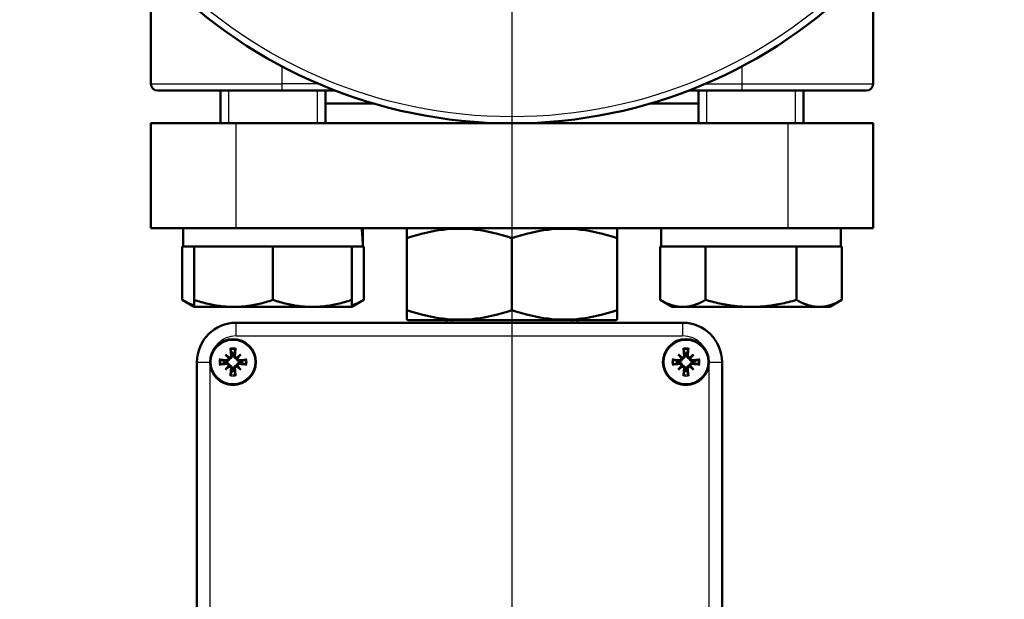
# Model space of a CAD drawing. Header units: millimetres. Extents: x 130 to 860, y 241 to 1215.
# Tile 8 of 10: x 699 to 849, y 657 to 745. Entities that reach past the tile are written whole.
import ezdxf

# ---------------------------------------------------------------- set-up
doc = ezdxf.new("R2010")
doc.units = ezdxf.units.MM
doc.header["$LTSCALE"] = 5
for name, color, linetype, lineweight in [('Gewinde(DIN)', 3, 'Continuous', 25), ('Mittelpunktmarkierung(DIN)', 4, 'Continuous', 25), ('Sichtbare Kanten(DIN)', 7, 'Continuous', 50), ('Sichtbare tangentiale Kanten(DIN)', 3, 'Continuous', 25)]:
    doc.layers.add(name, color=color, linetype=linetype, lineweight=lineweight)

msp = doc.modelspace()

# ---------------------------------------------------------------- linework, layer by layer
at = {"layer": 'Gewinde(DIN)'}
for p, q in [((730.77, 734.29), (730.77, 729.29)), ((744.36, 729.29), (744.36, 734.29)), ((803.6, 734.29), (803.6, 729.29)), ((817.19, 729.29), (817.19, 734.29)), ((764.88, 699.29), (764.88, 698.89)), ((783.08, 698.89), (783.08, 699.29))]:
    msp.add_line(p, q, dxfattribs=at)
at = {"layer": 'Mittelpunktmarkierung(DIN)', "linetype": 'Continuous'}
msp.add_line((773.98, 1215.45), (773.98, 559.95), dxfattribs=at)
at = {"layer": 'Sichtbare Kanten(DIN)'}
for p, q in [((718.98, 749.29), (718.98, 735.29)), ((828.98, 735.29), (828.98, 749.29)), ((738.98, 734.29), (719.98, 734.29)), ((729.57, 729.29), (729.57, 734.29)), ((738.98, 734.29), (747.06, 734.29)), ((745.57, 729.29), (745.57, 734.29)), ((800.91, 734.29), (808.98, 734.29)), ((802.4, 729.29), (802.4, 734.29)), ((827.98, 734.29), (808.98, 734.29)), ((818.4, 729.29), (818.4, 734.29)), ((745.57, 732.29), (752.98, 732.29)), ((794.98, 732.29), (802.4, 732.29)), ((718.98, 729.29), (731.98, 729.29)), ((718.98, 729.29), (718.98, 713.29)), ((815.98, 729.29), (731.98, 729.29)), ((815.98, 729.29), (828.98, 729.29)), ((828.98, 713.29), (828.98, 729.29)), ((731.98, 713.29), (718.98, 713.29)), ((723.87, 710.49), (723.87, 713.29)), ((815.98, 713.29), (731.98, 713.29)), ((751.27, 711.46), (751.27, 713.29)), ((758.1, 713.29), (757.98, 713.22)), ((757.98, 711.79), (757.98, 713.22)), ((789.86, 713.29), (789.98, 713.22)), ((789.98, 713.22), (789.98, 711.79)), ((796.7, 710.49), (796.7, 713.29)), ((828.98, 713.29), (815.98, 713.29)), ((824.1, 710.49), (824.1, 713.29)), ((751.27, 710.49), (751.27, 711.46)), ((757.98, 700.79), (757.98, 711.79)), ((773.98, 700.79), (773.98, 711.79)), ((789.98, 700.79), (789.98, 711.79)), ((723.71, 710.49), (723.71, 702.36)), ((723.71, 710.49), (723.87, 710.49)), ((723.87, 710.49), (725.57, 710.49)), ((725.57, 710.49), (725.57, 702.36)), ((725.57, 710.49), (725.84, 710.49)), ((725.84, 710.49), (737.29, 710.49)), ((737.29, 710.49), (737.57, 710.49)), ((737.57, 710.49), (737.57, 702.36)), ((737.57, 710.49), (737.84, 710.49)), ((737.84, 710.49), (749.29, 710.49)), ((749.29, 710.49), (749.57, 710.49)), ((749.57, 710.49), (749.57, 702.36)), ((749.57, 710.49), (751.25, 710.49)), ((751.25, 710.49), (751.26, 710.49)), ((751.26, 710.49), (751.42, 710.49)), ((751.42, 710.49), (751.42, 702.36)), ((796.54, 710.49), (796.7, 710.49)), ((796.54, 710.49), (796.54, 702.36)), ((796.7, 710.49), (803.31, 710.49)), ((803.31, 710.49), (803.47, 710.49)), ((803.47, 710.49), (803.79, 710.49)), ((803.47, 710.49), (803.47, 702.36)), ((803.79, 710.49), (817.01, 710.49)), ((817.01, 710.49), (817.33, 710.49)), ((817.33, 710.49), (817.33, 702.36)), ((817.33, 710.49), (817.48, 710.49)), ((817.48, 710.49), (824.09, 710.49)), ((824.09, 710.49), (824.25, 710.49)), ((824.25, 710.49), (824.25, 702.36)), ((725.57, 701.29), (723.71, 702.36)), ((725.57, 701.29), (725.57, 702.36)), ((749.57, 702.36), (749.57, 701.29)), ((749.57, 701.29), (751.42, 702.36)), ((798.4, 701.29), (796.54, 702.36)), ((822.4, 701.29), (824.25, 702.36)), ((725.57, 701.29), (731.57, 701.29)), ((731.57, 701.29), (743.57, 701.29)), ((743.57, 701.29), (749.57, 701.29)), ((757.98, 699.36), (757.98, 700.79)), ((789.98, 700.79), (789.98, 699.36)), ((798.4, 701.29), (800, 701.29)), ((800, 701.29), (810.4, 701.29)), ((810.4, 701.29), (820.79, 701.29)), ((820.79, 701.29), (822.4, 701.29)), ((758.1, 699.29), (757.98, 699.36)), ((758.1, 699.29), (789.86, 699.29)), ((763.98, 698.89), (763.98, 699.29)), ((783.98, 698.89), (783.98, 699.29)), ((789.86, 699.29), (789.98, 699.36)), ((799.98, 698.89), (731.98, 698.89)), ((730.43, 693.02), (730.15, 693.07)), ((730.32, 694.05), (730.81, 693.56)), ((730.81, 693.56), (730.94, 693.43)), ((731.3, 694.22), (731.35, 693.95)), ((731.61, 693.95), (731.66, 694.22)), ((732.15, 693.56), (732.02, 693.43)), ((732.64, 694.05), (732.15, 693.56)), ((732.81, 693.07), (732.54, 693.02)), ((799.43, 693.02), (799.15, 693.07)), ((799.32, 694.05), (799.81, 693.56)), ((799.81, 693.56), (799.94, 693.43)), ((800.3, 694.22), (800.35, 693.95)), ((800.61, 693.95), (800.66, 694.22)), ((801.15, 693.56), (801.02, 693.43)), ((801.64, 694.05), (801.15, 693.56)), ((801.81, 693.07), (801.54, 693.02)), ((725.98, 692.89), (725.98, 579.89)), ((730.15, 692.71), (730.43, 692.76)), ((730.32, 691.73), (730.81, 692.22)), ((730.81, 692.22), (730.94, 692.35)), ((731.35, 691.84), (731.3, 691.56)), ((731.66, 691.56), (731.61, 691.84)), ((732.15, 692.22), (732.02, 692.35)), ((732.64, 691.73), (732.15, 692.22)), ((732.54, 692.76), (732.81, 692.71)), ((799.15, 692.71), (799.43, 692.76)), ((799.32, 691.73), (799.81, 692.22)), ((799.81, 692.22), (799.94, 692.35)), ((800.35, 691.84), (800.3, 691.56)), ((800.66, 691.56), (800.61, 691.84)), ((801.15, 692.22), (801.02, 692.35)), ((801.64, 691.73), (801.15, 692.22)), ((801.54, 692.76), (801.81, 692.71)), ((805.98, 579.89), (805.98, 692.89))]:
    msp.add_line(p, q, dxfattribs=at)
at = {"layer": 'Sichtbare Kanten(DIN)', "flags": 128}
for points in [[(773.98, 711.79), (773.22, 712.03), (772.49, 712.25), (771.78, 712.44), (771.09, 712.61), (770.42, 712.76), (769.76, 712.88), (769.11, 712.99), (768.48, 713.07), (767.85, 713.14), (767.22, 713.18), (766.6, 713.21), (765.98, 713.22), (765.36, 713.21), (764.74, 713.18), (764.12, 713.14), (763.49, 713.07), (762.85, 712.99), (762.2, 712.88), (761.54, 712.76), (760.87, 712.61), (760.18, 712.44), (759.47, 712.25), (758.74, 712.03), (757.98, 711.79)], [(789.98, 711.79), (789.22, 712.03), (788.49, 712.25), (787.78, 712.44), (787.09, 712.61), (786.42, 712.76), (785.76, 712.88), (785.11, 712.99), (784.48, 713.07), (783.85, 713.14), (783.22, 713.18), (782.6, 713.21), (781.98, 713.22), (781.36, 713.21), (780.74, 713.18), (780.12, 713.14), (779.49, 713.07), (778.85, 712.99), (778.2, 712.88), (777.54, 712.76), (776.87, 712.61), (776.18, 712.44), (775.47, 712.25), (774.74, 712.03), (773.98, 711.79)], [(723.71, 702.36), (723.79, 702.31), (723.87, 702.27), (723.96, 702.22), (724.04, 702.18), (724.12, 702.14), (724.2, 702.1), (724.28, 702.06), (724.36, 702.02), (724.43, 701.98), (724.51, 701.94), (724.59, 701.91), (724.67, 701.87), (724.74, 701.84), (724.82, 701.8), (724.9, 701.77), (724.97, 701.74), (725.05, 701.71), (725.12, 701.68), (725.2, 701.66), (725.27, 701.63), (725.34, 701.6), (725.42, 701.58), (725.49, 701.56), (725.57, 701.53)], [(725.57, 702.36), (725.84, 702.27), (726.11, 702.19), (726.38, 702.1), (726.65, 702.03), (726.91, 701.95), (727.17, 701.88), (727.43, 701.82), (727.68, 701.76), (727.93, 701.7), (728.18, 701.65), (728.43, 701.6), (728.67, 701.55), (728.92, 701.51), (729.16, 701.47), (729.4, 701.44), (729.65, 701.41), (729.89, 701.38), (730.13, 701.36), (730.37, 701.34), (730.61, 701.32), (730.85, 701.31), (731.08, 701.3), (731.32, 701.29), (731.57, 701.29)], [(731.57, 701.29), (731.81, 701.29), (732.05, 701.3), (732.29, 701.31), (732.52, 701.32), (732.76, 701.34), (733, 701.36), (733.24, 701.38), (733.48, 701.41), (733.73, 701.44), (733.97, 701.47), (734.21, 701.51), (734.46, 701.55), (734.7, 701.6), (734.95, 701.65), (735.2, 701.7), (735.45, 701.76), (735.7, 701.82), (735.96, 701.88), (736.22, 701.95), (736.48, 702.03), (736.75, 702.1), (737.02, 702.19), (737.29, 702.27), (737.57, 702.36)], [(737.57, 702.36), (737.84, 702.27), (738.11, 702.19), (738.38, 702.1), (738.65, 702.03), (738.91, 701.95), (739.17, 701.88), (739.43, 701.82), (739.68, 701.76), (739.93, 701.7), (740.18, 701.65), (740.43, 701.6), (740.67, 701.55), (740.92, 701.51), (741.16, 701.47), (741.4, 701.44), (741.65, 701.41), (741.89, 701.38), (742.13, 701.36), (742.37, 701.34), (742.61, 701.32), (742.85, 701.31), (743.08, 701.3), (743.32, 701.29), (743.57, 701.29)], [(743.57, 701.29), (743.81, 701.29), (744.05, 701.3), (744.29, 701.31), (744.52, 701.32), (744.76, 701.34), (745, 701.36), (745.24, 701.38), (745.48, 701.41), (745.73, 701.44), (745.97, 701.47), (746.21, 701.51), (746.46, 701.55), (746.7, 701.6), (746.95, 701.65), (747.2, 701.7), (747.45, 701.76), (747.7, 701.82), (747.96, 701.88), (748.22, 701.95), (748.48, 702.03), (748.75, 702.1), (749.02, 702.19), (749.29, 702.27), (749.57, 702.36)], [(749.57, 701.53), (749.64, 701.56), (749.71, 701.58), (749.79, 701.6), (749.86, 701.63), (749.93, 701.66), (750.01, 701.68), (750.08, 701.71), (750.16, 701.74), (750.23, 701.77), (750.31, 701.8), (750.39, 701.84), (750.46, 701.87), (750.54, 701.91), (750.62, 701.94), (750.7, 701.98), (750.77, 702.02), (750.85, 702.06), (750.93, 702.1), (751.01, 702.14), (751.09, 702.18), (751.17, 702.22), (751.26, 702.27), (751.34, 702.31), (751.42, 702.36)], [(796.54, 702.36), (796.7, 702.27), (796.86, 702.19), (797.01, 702.1), (797.17, 702.03), (797.32, 701.95), (797.47, 701.88), (797.61, 701.82), (797.76, 701.76), (797.91, 701.7), (798.05, 701.65), (798.19, 701.6), (798.34, 701.55), (798.48, 701.51), (798.62, 701.47), (798.76, 701.44), (798.9, 701.41), (799.04, 701.38), (799.17, 701.36), (799.31, 701.34), (799.45, 701.32), (799.59, 701.31), (799.73, 701.3), (799.87, 701.29), (800, 701.29)], [(800, 701.29), (800.14, 701.29), (800.28, 701.3), (800.42, 701.31), (800.56, 701.32), (800.7, 701.34), (800.84, 701.36), (800.97, 701.38), (801.11, 701.41), (801.25, 701.44), (801.39, 701.47), (801.53, 701.51), (801.67, 701.55), (801.82, 701.6), (801.96, 701.65), (802.1, 701.7), (802.25, 701.76), (802.39, 701.82), (802.54, 701.88), (802.69, 701.95), (802.84, 702.03), (803, 702.1), (803.15, 702.19), (803.31, 702.27), (803.47, 702.36)], [(803.47, 702.36), (803.79, 702.27), (804.1, 702.19), (804.41, 702.1), (804.72, 702.03), (805.02, 701.95), (805.32, 701.88), (805.62, 701.82), (805.91, 701.76), (806.2, 701.7), (806.49, 701.65), (806.78, 701.6), (807.06, 701.55), (807.34, 701.51), (807.62, 701.47), (807.9, 701.44), (808.18, 701.41), (808.46, 701.38), (808.74, 701.36), (809.01, 701.34), (809.29, 701.32), (809.57, 701.31), (809.84, 701.3), (810.12, 701.29), (810.4, 701.29)], [(810.4, 701.29), (810.67, 701.29), (810.95, 701.3), (811.23, 701.31), (811.5, 701.32), (811.78, 701.34), (812.06, 701.36), (812.34, 701.38), (812.61, 701.41), (812.89, 701.44), (813.17, 701.47), (813.45, 701.51), (813.73, 701.55), (814.02, 701.6), (814.3, 701.65), (814.59, 701.7), (814.88, 701.76), (815.18, 701.82), (815.47, 701.88), (815.77, 701.95), (816.08, 702.03), (816.38, 702.1), (816.69, 702.19), (817.01, 702.27), (817.33, 702.36)], [(817.33, 702.36), (817.48, 702.27), (817.64, 702.19), (817.8, 702.1), (817.95, 702.03), (818.1, 701.95), (818.25, 701.88), (818.4, 701.82), (818.55, 701.76), (818.69, 701.7), (818.84, 701.65), (818.98, 701.6), (819.12, 701.55), (819.26, 701.51), (819.4, 701.47), (819.54, 701.44), (819.68, 701.41), (819.82, 701.38), (819.96, 701.36), (820.1, 701.34), (820.24, 701.32), (820.37, 701.31), (820.51, 701.3), (820.65, 701.29), (820.79, 701.29)], [(820.79, 701.29), (820.93, 701.29), (821.07, 701.3), (821.21, 701.31), (821.34, 701.32), (821.48, 701.34), (821.62, 701.36), (821.76, 701.38), (821.9, 701.41), (822.04, 701.44), (822.18, 701.47), (822.32, 701.51), (822.46, 701.55), (822.6, 701.6), (822.74, 701.65), (822.89, 701.7), (823.03, 701.76), (823.18, 701.82), (823.33, 701.88), (823.48, 701.95), (823.63, 702.03), (823.78, 702.1), (823.94, 702.19), (824.09, 702.27), (824.25, 702.36)], [(757.98, 700.79), (758.74, 700.55), (759.47, 700.33), (760.18, 700.14), (760.87, 699.97), (761.54, 699.82), (762.2, 699.7), (762.85, 699.59), (763.49, 699.51), (764.12, 699.44), (764.74, 699.4), (765.36, 699.37), (765.98, 699.36), (766.6, 699.37), (767.22, 699.4), (767.85, 699.44), (768.48, 699.51), (769.11, 699.59), (769.76, 699.7), (770.42, 699.82), (771.09, 699.97), (771.78, 700.14), (772.49, 700.33), (773.22, 700.55), (773.98, 700.79)], [(773.98, 700.79), (774.74, 700.55), (775.47, 700.33), (776.18, 700.14), (776.87, 699.97), (777.54, 699.82), (778.2, 699.7), (778.85, 699.59), (779.49, 699.51), (780.12, 699.44), (780.74, 699.4), (781.36, 699.37), (781.98, 699.36), (782.6, 699.37), (783.22, 699.4), (783.85, 699.44), (784.48, 699.51), (785.11, 699.59), (785.76, 699.7), (786.42, 699.82), (787.09, 699.97), (787.78, 700.14), (788.49, 700.33), (789.22, 700.55), (789.98, 700.79)], [(731.13, 694.79), (731.13, 694.79), (731.13, 694.8), (731.13, 694.8), (731.13, 694.81), (731.12, 694.82), (731.12, 694.82), (731.12, 694.83), (731.12, 694.84), (731.12, 694.85), (731.12, 694.85), (731.11, 694.86), (731.11, 694.87), (731.11, 694.88), (731.11, 694.89), (731.11, 694.9), (731.11, 694.91), (731.11, 694.92), (731.11, 694.93), (731.1, 694.94), (731.1, 694.95), (731.1, 694.96), (731.1, 694.97), (731.1, 694.98), (731.1, 694.99)], [(731.13, 694.79), (731.14, 694.76), (731.15, 694.73), (731.16, 694.7), (731.16, 694.68), (731.17, 694.65), (731.18, 694.62), (731.19, 694.6), (731.2, 694.57), (731.2, 694.55), (731.21, 694.52), (731.22, 694.5), (731.23, 694.48), (731.23, 694.45), (731.24, 694.43), (731.25, 694.41), (731.25, 694.39), (731.26, 694.36), (731.27, 694.34), (731.27, 694.32), (731.28, 694.3), (731.29, 694.28), (731.29, 694.26), (731.3, 694.24), (731.3, 694.22)], [(731.66, 694.22), (731.66, 694.24), (731.67, 694.26), (731.68, 694.28), (731.68, 694.3), (731.69, 694.32), (731.7, 694.34), (731.7, 694.36), (731.71, 694.39), (731.72, 694.41), (731.72, 694.43), (731.73, 694.45), (731.74, 694.48), (731.74, 694.5), (731.75, 694.52), (731.76, 694.55), (731.77, 694.57), (731.77, 694.6), (731.78, 694.62), (731.79, 694.65), (731.8, 694.68), (731.81, 694.7), (731.81, 694.73), (731.82, 694.76), (731.83, 694.79)], [(731.86, 694.99), (731.86, 694.98), (731.86, 694.97), (731.86, 694.96), (731.86, 694.95), (731.86, 694.94), (731.86, 694.93), (731.86, 694.92), (731.85, 694.91), (731.85, 694.9), (731.85, 694.89), (731.85, 694.88), (731.85, 694.87), (731.85, 694.86), (731.85, 694.85), (731.84, 694.85), (731.84, 694.84), (731.84, 694.83), (731.84, 694.82), (731.84, 694.82), (731.84, 694.81), (731.84, 694.8), (731.83, 694.8), (731.83, 694.79), (731.83, 694.79)], [(800.13, 694.79), (800.13, 694.79), (800.13, 694.8), (800.13, 694.8), (800.13, 694.81), (800.12, 694.82), (800.12, 694.82), (800.12, 694.83), (800.12, 694.84), (800.12, 694.85), (800.12, 694.85), (800.11, 694.86), (800.11, 694.87), (800.11, 694.88), (800.11, 694.89), (800.11, 694.9), (800.11, 694.91), (800.11, 694.92), (800.11, 694.93), (800.1, 694.94), (800.1, 694.95), (800.1, 694.96), (800.1, 694.97), (800.1, 694.98), (800.1, 694.99)], [(800.13, 694.79), (800.14, 694.76), (800.15, 694.73), (800.16, 694.7), (800.16, 694.68), (800.17, 694.65), (800.18, 694.62), (800.19, 694.6), (800.2, 694.57), (800.2, 694.55), (800.21, 694.52), (800.22, 694.5), (800.23, 694.48), (800.23, 694.45), (800.24, 694.43), (800.25, 694.41), (800.25, 694.39), (800.26, 694.36), (800.27, 694.34), (800.27, 694.32), (800.28, 694.3), (800.29, 694.28), (800.29, 694.26), (800.3, 694.24), (800.3, 694.22)], [(800.66, 694.22), (800.66, 694.24), (800.67, 694.26), (800.68, 694.28), (800.68, 694.3), (800.69, 694.32), (800.7, 694.34), (800.7, 694.36), (800.71, 694.39), (800.72, 694.41), (800.72, 694.43), (800.73, 694.45), (800.74, 694.48), (800.74, 694.5), (800.75, 694.52), (800.76, 694.55), (800.77, 694.57), (800.77, 694.6), (800.78, 694.62), (800.79, 694.65), (800.8, 694.68), (800.81, 694.7), (800.81, 694.73), (800.82, 694.76), (800.83, 694.79)], [(800.86, 694.99), (800.86, 694.98), (800.86, 694.97), (800.86, 694.96), (800.86, 694.95), (800.86, 694.94), (800.86, 694.93), (800.86, 694.92), (800.85, 694.91), (800.85, 694.9), (800.85, 694.89), (800.85, 694.88), (800.85, 694.87), (800.85, 694.86), (800.85, 694.85), (800.84, 694.85), (800.84, 694.84), (800.84, 694.83), (800.84, 694.82), (800.84, 694.82), (800.84, 694.81), (800.84, 694.8), (800.83, 694.8), (800.83, 694.79), (800.83, 694.79)], [(729.38, 693.27), (729.39, 693.27), (729.4, 693.27), (729.41, 693.27), (729.42, 693.27), (729.43, 693.27), (729.44, 693.27), (729.45, 693.26), (729.46, 693.26), (729.47, 693.26), (729.48, 693.26), (729.49, 693.26), (729.5, 693.26), (729.51, 693.26), (729.52, 693.25), (729.53, 693.25), (729.53, 693.25), (729.54, 693.25), (729.55, 693.25), (729.56, 693.25), (729.56, 693.25), (729.57, 693.24), (729.57, 693.24), (729.58, 693.24), (729.58, 693.24)], [(730.15, 693.07), (730.13, 693.07), (730.11, 693.08), (730.09, 693.09), (730.07, 693.09), (730.05, 693.1), (730.03, 693.11), (730.01, 693.11), (729.99, 693.12), (729.96, 693.13), (729.94, 693.13), (729.92, 693.14), (729.89, 693.15), (729.87, 693.15), (729.85, 693.16), (729.82, 693.17), (729.8, 693.18), (729.77, 693.18), (729.75, 693.19), (729.72, 693.2), (729.69, 693.21), (729.67, 693.22), (729.64, 693.22), (729.61, 693.23), (729.58, 693.24)], [(730.94, 693.43), (730.94, 693.4), (730.94, 693.36), (730.93, 693.33), (730.92, 693.3), (730.91, 693.27), (730.89, 693.24), (730.87, 693.22), (730.86, 693.19), (730.84, 693.16), (730.81, 693.14), (730.79, 693.12), (730.76, 693.1), (730.74, 693.08), (730.71, 693.07), (730.69, 693.05), (730.66, 693.04), (730.63, 693.03), (730.6, 693.03), (730.57, 693.02), (730.54, 693.02), (730.51, 693.02), (730.48, 693.02), (730.45, 693.02), (730.43, 693.02)], [(730.78, 693.48), (730.78, 693.45), (730.78, 693.43), (730.78, 693.41), (730.77, 693.39), (730.77, 693.37), (730.76, 693.35), (730.75, 693.33), (730.74, 693.31), (730.72, 693.29), (730.71, 693.28), (730.7, 693.26), (730.68, 693.25), (730.67, 693.23), (730.65, 693.22), (730.63, 693.21), (730.61, 693.2), (730.59, 693.19), (730.57, 693.18), (730.55, 693.18), (730.53, 693.17), (730.51, 693.17), (730.49, 693.17), (730.46, 693.17), (730.44, 693.17)], [(731.2, 693.93), (731.2, 693.91), (731.2, 693.89), (731.2, 693.86), (731.2, 693.84), (731.2, 693.82), (731.19, 693.8), (731.18, 693.78), (731.17, 693.76), (731.16, 693.74), (731.15, 693.72), (731.14, 693.71), (731.13, 693.69), (731.11, 693.67), (731.09, 693.66), (731.08, 693.65), (731.06, 693.63), (731.04, 693.62), (731.02, 693.61), (731, 693.61), (730.98, 693.6), (730.96, 693.59), (730.94, 693.59), (730.92, 693.59), (730.9, 693.59)], [(731.35, 693.95), (731.35, 693.92), (731.36, 693.89), (731.36, 693.86), (731.35, 693.83), (731.35, 693.8), (731.34, 693.77), (731.34, 693.74), (731.33, 693.71), (731.32, 693.69), (731.3, 693.66), (731.29, 693.63), (731.27, 693.61), (731.25, 693.58), (731.23, 693.56), (731.21, 693.54), (731.18, 693.52), (731.16, 693.5), (731.13, 693.48), (731.1, 693.47), (731.07, 693.45), (731.04, 693.44), (731.01, 693.44), (730.98, 693.43), (730.94, 693.43)], [(732.02, 693.43), (731.99, 693.43), (731.95, 693.44), (731.92, 693.44), (731.89, 693.45), (731.86, 693.47), (731.83, 693.48), (731.81, 693.5), (731.78, 693.52), (731.75, 693.54), (731.73, 693.56), (731.71, 693.58), (731.69, 693.61), (731.67, 693.63), (731.66, 693.66), (731.65, 693.69), (731.63, 693.71), (731.62, 693.74), (731.62, 693.77), (731.61, 693.8), (731.61, 693.83), (731.61, 693.86), (731.61, 693.89), (731.61, 693.92), (731.61, 693.95)], [(732.07, 693.59), (732.05, 693.59), (732.02, 693.59), (732, 693.59), (731.98, 693.6), (731.96, 693.61), (731.94, 693.61), (731.92, 693.62), (731.9, 693.63), (731.88, 693.65), (731.87, 693.66), (731.85, 693.67), (731.84, 693.69), (731.82, 693.71), (731.81, 693.72), (731.8, 693.74), (731.79, 693.76), (731.78, 693.78), (731.77, 693.8), (731.77, 693.82), (731.76, 693.84), (731.76, 693.86), (731.76, 693.89), (731.76, 693.91), (731.76, 693.93)], [(732.54, 693.02), (732.51, 693.02), (732.48, 693.02), (732.45, 693.02), (732.42, 693.02), (732.39, 693.02), (732.36, 693.03), (732.33, 693.03), (732.3, 693.04), (732.28, 693.05), (732.25, 693.07), (732.22, 693.08), (732.2, 693.1), (732.17, 693.12), (732.15, 693.14), (732.13, 693.16), (732.11, 693.19), (732.09, 693.22), (732.07, 693.24), (732.06, 693.27), (732.04, 693.3), (732.03, 693.33), (732.03, 693.36), (732.02, 693.4), (732.02, 693.43)], [(732.52, 693.17), (732.5, 693.17), (732.48, 693.17), (732.46, 693.17), (732.43, 693.17), (732.41, 693.18), (732.39, 693.18), (732.37, 693.19), (732.35, 693.2), (732.33, 693.21), (732.31, 693.22), (732.3, 693.23), (732.28, 693.25), (732.27, 693.26), (732.25, 693.28), (732.24, 693.29), (732.23, 693.31), (732.21, 693.33), (732.2, 693.35), (732.2, 693.37), (732.19, 693.39), (732.19, 693.41), (732.18, 693.43), (732.18, 693.45), (732.18, 693.48)], [(733.38, 693.24), (733.35, 693.23), (733.32, 693.22), (733.3, 693.22), (733.27, 693.21), (733.24, 693.2), (733.22, 693.19), (733.19, 693.18), (733.16, 693.18), (733.14, 693.17), (733.12, 693.16), (733.09, 693.15), (733.07, 693.15), (733.04, 693.14), (733.02, 693.13), (733, 693.13), (732.98, 693.12), (732.95, 693.11), (732.93, 693.11), (732.91, 693.1), (732.89, 693.09), (732.87, 693.09), (732.85, 693.08), (732.83, 693.07), (732.81, 693.07)], [(733.38, 693.24), (733.38, 693.24), (733.39, 693.24), (733.39, 693.24), (733.4, 693.25), (733.41, 693.25), (733.41, 693.25), (733.42, 693.25), (733.43, 693.25), (733.44, 693.25), (733.45, 693.25), (733.45, 693.26), (733.46, 693.26), (733.47, 693.26), (733.48, 693.26), (733.49, 693.26), (733.5, 693.26), (733.51, 693.26), (733.52, 693.27), (733.53, 693.27), (733.54, 693.27), (733.55, 693.27), (733.56, 693.27), (733.57, 693.27), (733.58, 693.27)], [(798.38, 693.27), (798.39, 693.27), (798.4, 693.27), (798.41, 693.27), (798.42, 693.27), (798.43, 693.27), (798.44, 693.27), (798.45, 693.26), (798.46, 693.26), (798.47, 693.26), (798.48, 693.26), (798.49, 693.26), (798.5, 693.26), (798.51, 693.26), (798.52, 693.25), (798.53, 693.25), (798.53, 693.25), (798.54, 693.25), (798.55, 693.25), (798.56, 693.25), (798.56, 693.25), (798.57, 693.24), (798.57, 693.24), (798.58, 693.24), (798.58, 693.24)], [(799.15, 693.07), (799.13, 693.07), (799.11, 693.08), (799.09, 693.09), (799.07, 693.09), (799.05, 693.1), (799.03, 693.11), (799.01, 693.11), (798.99, 693.12), (798.96, 693.13), (798.94, 693.13), (798.92, 693.14), (798.89, 693.15), (798.87, 693.15), (798.85, 693.16), (798.82, 693.17), (798.8, 693.18), (798.77, 693.18), (798.75, 693.19), (798.72, 693.2), (798.69, 693.21), (798.67, 693.22), (798.64, 693.22), (798.61, 693.23), (798.58, 693.24)], [(799.94, 693.43), (799.94, 693.4), (799.94, 693.36), (799.93, 693.33), (799.92, 693.3), (799.91, 693.27), (799.89, 693.24), (799.87, 693.22), (799.86, 693.19), (799.84, 693.16), (799.81, 693.14), (799.79, 693.12), (799.76, 693.1), (799.74, 693.08), (799.71, 693.07), (799.69, 693.05), (799.66, 693.04), (799.63, 693.03), (799.6, 693.03), (799.57, 693.02), (799.54, 693.02), (799.51, 693.02), (799.48, 693.02), (799.45, 693.02), (799.43, 693.02)], [(799.78, 693.48), (799.78, 693.45), (799.78, 693.43), (799.78, 693.41), (799.77, 693.39), (799.77, 693.37), (799.76, 693.35), (799.75, 693.33), (799.74, 693.31), (799.72, 693.29), (799.71, 693.28), (799.7, 693.26), (799.68, 693.25), (799.67, 693.23), (799.65, 693.22), (799.63, 693.21), (799.61, 693.2), (799.59, 693.19), (799.57, 693.18), (799.55, 693.18), (799.53, 693.17), (799.51, 693.17), (799.49, 693.17), (799.46, 693.17), (799.44, 693.17)], [(800.2, 693.93), (800.2, 693.91), (800.2, 693.89), (800.2, 693.86), (800.2, 693.84), (800.2, 693.82), (800.19, 693.8), (800.18, 693.78), (800.17, 693.76), (800.16, 693.74), (800.15, 693.72), (800.14, 693.71), (800.13, 693.69), (800.11, 693.67), (800.09, 693.66), (800.08, 693.65), (800.06, 693.63), (800.04, 693.62), (800.02, 693.61), (800, 693.61), (799.98, 693.6), (799.96, 693.59), (799.94, 693.59), (799.92, 693.59), (799.9, 693.59)], [(800.35, 693.95), (800.35, 693.92), (800.36, 693.89), (800.36, 693.86), (800.35, 693.83), (800.35, 693.8), (800.34, 693.77), (800.34, 693.74), (800.33, 693.71), (800.32, 693.69), (800.3, 693.66), (800.29, 693.63), (800.27, 693.61), (800.25, 693.58), (800.23, 693.56), (800.21, 693.54), (800.18, 693.52), (800.16, 693.5), (800.13, 693.48), (800.1, 693.47), (800.07, 693.45), (800.04, 693.44), (800.01, 693.44), (799.98, 693.43), (799.94, 693.43)], [(801.02, 693.43), (800.99, 693.43), (800.95, 693.44), (800.92, 693.44), (800.89, 693.45), (800.86, 693.47), (800.83, 693.48), (800.81, 693.5), (800.78, 693.52), (800.75, 693.54), (800.73, 693.56), (800.71, 693.58), (800.69, 693.61), (800.67, 693.63), (800.66, 693.66), (800.65, 693.69), (800.63, 693.71), (800.62, 693.74), (800.62, 693.77), (800.61, 693.8), (800.61, 693.83), (800.61, 693.86), (800.61, 693.89), (800.61, 693.92), (800.61, 693.95)], [(801.07, 693.59), (801.05, 693.59), (801.02, 693.59), (801, 693.59), (800.98, 693.6), (800.96, 693.61), (800.94, 693.61), (800.92, 693.62), (800.9, 693.63), (800.88, 693.65), (800.87, 693.66), (800.85, 693.67), (800.84, 693.69), (800.82, 693.71), (800.81, 693.72), (800.8, 693.74), (800.79, 693.76), (800.78, 693.78), (800.77, 693.8), (800.77, 693.82), (800.76, 693.84), (800.76, 693.86), (800.76, 693.89), (800.76, 693.91), (800.76, 693.93)], [(801.54, 693.02), (801.51, 693.02), (801.48, 693.02), (801.45, 693.02), (801.42, 693.02), (801.39, 693.02), (801.36, 693.03), (801.33, 693.03), (801.3, 693.04), (801.28, 693.05), (801.25, 693.07), (801.22, 693.08), (801.2, 693.1), (801.17, 693.12), (801.15, 693.14), (801.13, 693.16), (801.11, 693.19), (801.09, 693.22), (801.07, 693.24), (801.06, 693.27), (801.04, 693.3), (801.03, 693.33), (801.03, 693.36), (801.02, 693.4), (801.02, 693.43)], [(801.52, 693.17), (801.5, 693.17), (801.48, 693.17), (801.46, 693.17), (801.43, 693.17), (801.41, 693.18), (801.39, 693.18), (801.37, 693.19), (801.35, 693.2), (801.33, 693.21), (801.31, 693.22), (801.3, 693.23), (801.28, 693.25), (801.27, 693.26), (801.25, 693.28), (801.24, 693.29), (801.23, 693.31), (801.21, 693.33), (801.2, 693.35), (801.2, 693.37), (801.19, 693.39), (801.19, 693.41), (801.18, 693.43), (801.18, 693.45), (801.18, 693.48)], [(802.38, 693.24), (802.35, 693.23), (802.32, 693.22), (802.3, 693.22), (802.27, 693.21), (802.24, 693.2), (802.22, 693.19), (802.19, 693.18), (802.16, 693.18), (802.14, 693.17), (802.12, 693.16), (802.09, 693.15), (802.07, 693.15), (802.04, 693.14), (802.02, 693.13), (802, 693.13), (801.98, 693.12), (801.95, 693.11), (801.93, 693.11), (801.91, 693.1), (801.89, 693.09), (801.87, 693.09), (801.85, 693.08), (801.83, 693.07), (801.81, 693.07)], [(802.38, 693.24), (802.38, 693.24), (802.39, 693.24), (802.39, 693.24), (802.4, 693.25), (802.41, 693.25), (802.41, 693.25), (802.42, 693.25), (802.43, 693.25), (802.44, 693.25), (802.45, 693.25), (802.45, 693.26), (802.46, 693.26), (802.47, 693.26), (802.48, 693.26), (802.49, 693.26), (802.5, 693.26), (802.51, 693.26), (802.52, 693.27), (802.53, 693.27), (802.54, 693.27), (802.55, 693.27), (802.56, 693.27), (802.57, 693.27), (802.58, 693.27)], [(729.58, 692.54), (729.58, 692.54), (729.57, 692.54), (729.57, 692.54), (729.56, 692.53), (729.56, 692.53), (729.55, 692.53), (729.54, 692.53), (729.53, 692.53), (729.53, 692.53), (729.52, 692.53), (729.51, 692.52), (729.5, 692.52), (729.49, 692.52), (729.48, 692.52), (729.47, 692.52), (729.46, 692.52), (729.45, 692.52), (729.44, 692.51), (729.43, 692.51), (729.42, 692.51), (729.41, 692.51), (729.4, 692.51), (729.39, 692.51), (729.38, 692.51)], [(729.58, 692.54), (729.61, 692.55), (729.64, 692.56), (729.67, 692.57), (729.69, 692.57), (729.72, 692.58), (729.75, 692.59), (729.77, 692.6), (729.8, 692.6), (729.82, 692.61), (729.85, 692.62), (729.87, 692.63), (729.89, 692.63), (729.92, 692.64), (729.94, 692.65), (729.96, 692.66), (729.99, 692.66), (730.01, 692.67), (730.03, 692.68), (730.05, 692.68), (730.07, 692.69), (730.09, 692.69), (730.11, 692.7), (730.13, 692.71), (730.15, 692.71)], [(730.43, 692.76), (730.45, 692.76), (730.48, 692.76), (730.51, 692.76), (730.54, 692.76), (730.57, 692.76), (730.6, 692.75), (730.63, 692.75), (730.66, 692.74), (730.69, 692.73), (730.71, 692.71), (730.74, 692.7), (730.76, 692.68), (730.79, 692.66), (730.81, 692.64), (730.84, 692.62), (730.86, 692.59), (730.87, 692.56), (730.89, 692.54), (730.91, 692.51), (730.92, 692.48), (730.93, 692.45), (730.94, 692.42), (730.94, 692.39), (730.94, 692.35)], [(730.44, 692.61), (730.46, 692.61), (730.49, 692.61), (730.51, 692.61), (730.53, 692.61), (730.55, 692.6), (730.57, 692.6), (730.59, 692.59), (730.61, 692.58), (730.63, 692.57), (730.65, 692.56), (730.67, 692.55), (730.68, 692.53), (730.7, 692.52), (730.71, 692.5), (730.72, 692.49), (730.74, 692.47), (730.75, 692.45), (730.76, 692.43), (730.77, 692.41), (730.77, 692.39), (730.78, 692.37), (730.78, 692.35), (730.78, 692.33), (730.78, 692.3)], [(730.9, 692.19), (730.92, 692.19), (730.94, 692.19), (730.96, 692.19), (730.98, 692.18), (731, 692.17), (731.02, 692.17), (731.04, 692.16), (731.06, 692.15), (731.08, 692.13), (731.1, 692.12), (731.11, 692.11), (731.13, 692.09), (731.14, 692.07), (731.15, 692.06), (731.16, 692.04), (731.17, 692.02), (731.18, 692), (731.19, 691.98), (731.2, 691.96), (731.2, 691.94), (731.2, 691.92), (731.2, 691.89), (731.2, 691.87), (731.2, 691.85)], [(730.94, 692.35), (730.98, 692.35), (731.01, 692.35), (731.04, 692.34), (731.07, 692.33), (731.1, 692.31), (731.13, 692.3), (731.16, 692.28), (731.18, 692.27), (731.21, 692.24), (731.23, 692.22), (731.25, 692.2), (731.27, 692.17), (731.29, 692.15), (731.3, 692.12), (731.32, 692.09), (731.33, 692.07), (731.34, 692.04), (731.34, 692.01), (731.35, 691.98), (731.35, 691.95), (731.36, 691.92), (731.36, 691.89), (731.35, 691.86), (731.35, 691.84)], [(731.3, 691.56), (731.3, 691.54), (731.29, 691.52), (731.29, 691.5), (731.28, 691.48), (731.27, 691.46), (731.27, 691.44), (731.26, 691.42), (731.25, 691.4), (731.25, 691.37), (731.24, 691.35), (731.23, 691.33), (731.23, 691.3), (731.22, 691.28), (731.21, 691.26), (731.2, 691.23), (731.2, 691.21), (731.19, 691.18), (731.18, 691.16), (731.17, 691.13), (731.16, 691.1), (731.16, 691.08), (731.15, 691.05), (731.14, 691.02), (731.13, 690.99)], [(731.61, 691.84), (731.61, 691.86), (731.61, 691.89), (731.61, 691.92), (731.61, 691.95), (731.61, 691.98), (731.62, 692.01), (731.62, 692.04), (731.63, 692.07), (731.65, 692.09), (731.66, 692.12), (731.67, 692.15), (731.69, 692.17), (731.71, 692.2), (731.73, 692.22), (731.75, 692.24), (731.78, 692.27), (731.81, 692.28), (731.83, 692.3), (731.86, 692.31), (731.89, 692.33), (731.92, 692.34), (731.95, 692.35), (731.99, 692.35), (732.02, 692.35)], [(731.83, 690.99), (731.82, 691.02), (731.81, 691.05), (731.81, 691.08), (731.8, 691.1), (731.79, 691.13), (731.78, 691.16), (731.77, 691.18), (731.77, 691.21), (731.76, 691.23), (731.75, 691.26), (731.74, 691.28), (731.74, 691.3), (731.73, 691.33), (731.72, 691.35), (731.72, 691.37), (731.71, 691.4), (731.7, 691.42), (731.7, 691.44), (731.69, 691.46), (731.68, 691.48), (731.68, 691.5), (731.67, 691.52), (731.66, 691.54), (731.66, 691.56)], [(731.76, 691.85), (731.76, 691.87), (731.76, 691.89), (731.76, 691.92), (731.76, 691.94), (731.77, 691.96), (731.77, 691.98), (731.78, 692), (731.79, 692.02), (731.8, 692.04), (731.81, 692.06), (731.82, 692.07), (731.84, 692.09), (731.85, 692.11), (731.87, 692.12), (731.88, 692.13), (731.9, 692.15), (731.92, 692.16), (731.94, 692.17), (731.96, 692.17), (731.98, 692.18), (732, 692.19), (732.02, 692.19), (732.05, 692.19), (732.07, 692.19)], [(732.02, 692.35), (732.02, 692.39), (732.03, 692.42), (732.03, 692.45), (732.04, 692.48), (732.06, 692.51), (732.07, 692.54), (732.09, 692.56), (732.11, 692.59), (732.13, 692.62), (732.15, 692.64), (732.17, 692.66), (732.2, 692.68), (732.22, 692.7), (732.25, 692.71), (732.28, 692.73), (732.3, 692.74), (732.33, 692.75), (732.36, 692.75), (732.39, 692.76), (732.42, 692.76), (732.45, 692.76), (732.48, 692.76), (732.51, 692.76), (732.54, 692.76)], [(732.18, 692.3), (732.18, 692.33), (732.18, 692.35), (732.19, 692.37), (732.19, 692.39), (732.2, 692.41), (732.21, 692.43), (732.21, 692.45), (732.23, 692.47), (732.24, 692.49), (732.25, 692.5), (732.27, 692.52), (732.28, 692.53), (732.3, 692.55), (732.31, 692.56), (732.33, 692.57), (732.35, 692.58), (732.37, 692.59), (732.39, 692.6), (732.41, 692.61), (732.43, 692.61), (732.46, 692.61), (732.48, 692.61), (732.5, 692.61), (732.52, 692.61)], [(732.81, 692.71), (732.83, 692.71), (732.85, 692.7), (732.87, 692.69), (732.89, 692.69), (732.91, 692.68), (732.93, 692.68), (732.95, 692.67), (732.98, 692.66), (733, 692.66), (733.02, 692.65), (733.04, 692.64), (733.07, 692.63), (733.09, 692.63), (733.12, 692.62), (733.14, 692.61), (733.16, 692.6), (733.19, 692.6), (733.22, 692.59), (733.24, 692.58), (733.27, 692.57), (733.3, 692.57), (733.32, 692.56), (733.35, 692.55), (733.38, 692.54)], [(733.58, 692.51), (733.57, 692.51), (733.56, 692.51), (733.55, 692.51), (733.54, 692.51), (733.53, 692.51), (733.52, 692.51), (733.51, 692.52), (733.5, 692.52), (733.49, 692.52), (733.48, 692.52), (733.47, 692.52), (733.46, 692.52), (733.45, 692.52), (733.45, 692.53), (733.44, 692.53), (733.43, 692.53), (733.42, 692.53), (733.41, 692.53), (733.41, 692.53), (733.4, 692.53), (733.39, 692.54), (733.39, 692.54), (733.38, 692.54), (733.38, 692.54)], [(798.58, 692.54), (798.58, 692.54), (798.57, 692.54), (798.57, 692.54), (798.56, 692.53), (798.56, 692.53), (798.55, 692.53), (798.54, 692.53), (798.53, 692.53), (798.53, 692.53), (798.52, 692.53), (798.51, 692.52), (798.5, 692.52), (798.49, 692.52), (798.48, 692.52), (798.47, 692.52), (798.46, 692.52), (798.45, 692.52), (798.44, 692.51), (798.43, 692.51), (798.42, 692.51), (798.41, 692.51), (798.4, 692.51), (798.39, 692.51), (798.38, 692.51)], [(798.58, 692.54), (798.61, 692.55), (798.64, 692.56), (798.67, 692.57), (798.69, 692.57), (798.72, 692.58), (798.75, 692.59), (798.77, 692.6), (798.8, 692.6), (798.82, 692.61), (798.85, 692.62), (798.87, 692.63), (798.89, 692.63), (798.92, 692.64), (798.94, 692.65), (798.96, 692.66), (798.99, 692.66), (799.01, 692.67), (799.03, 692.68), (799.05, 692.68), (799.07, 692.69), (799.09, 692.69), (799.11, 692.7), (799.13, 692.71), (799.15, 692.71)], [(799.43, 692.76), (799.45, 692.76), (799.48, 692.76), (799.51, 692.76), (799.54, 692.76), (799.57, 692.76), (799.6, 692.75), (799.63, 692.75), (799.66, 692.74), (799.69, 692.73), (799.71, 692.71), (799.74, 692.7), (799.76, 692.68), (799.79, 692.66), (799.81, 692.64), (799.84, 692.62), (799.86, 692.59), (799.87, 692.56), (799.89, 692.54), (799.91, 692.51), (799.92, 692.48), (799.93, 692.45), (799.94, 692.42), (799.94, 692.39), (799.94, 692.35)], [(799.44, 692.61), (799.46, 692.61), (799.49, 692.61), (799.51, 692.61), (799.53, 692.61), (799.55, 692.6), (799.57, 692.6), (799.59, 692.59), (799.61, 692.58), (799.63, 692.57), (799.65, 692.56), (799.67, 692.55), (799.68, 692.53), (799.7, 692.52), (799.71, 692.5), (799.72, 692.49), (799.74, 692.47), (799.75, 692.45), (799.76, 692.43), (799.77, 692.41), (799.77, 692.39), (799.78, 692.37), (799.78, 692.35), (799.78, 692.33), (799.78, 692.3)], [(799.9, 692.19), (799.92, 692.19), (799.94, 692.19), (799.96, 692.19), (799.98, 692.18), (800, 692.17), (800.02, 692.17), (800.04, 692.16), (800.06, 692.15), (800.08, 692.13), (800.1, 692.12), (800.11, 692.11), (800.13, 692.09), (800.14, 692.07), (800.15, 692.06), (800.16, 692.04), (800.17, 692.02), (800.18, 692), (800.19, 691.98), (800.2, 691.96), (800.2, 691.94), (800.2, 691.92), (800.2, 691.89), (800.2, 691.87), (800.2, 691.85)], [(799.94, 692.35), (799.98, 692.35), (800.01, 692.35), (800.04, 692.34), (800.07, 692.33), (800.1, 692.31), (800.13, 692.3), (800.16, 692.28), (800.18, 692.27), (800.21, 692.24), (800.23, 692.22), (800.25, 692.2), (800.27, 692.17), (800.29, 692.15), (800.3, 692.12), (800.32, 692.09), (800.33, 692.07), (800.34, 692.04), (800.34, 692.01), (800.35, 691.98), (800.35, 691.95), (800.36, 691.92), (800.36, 691.89), (800.35, 691.86), (800.35, 691.84)], [(800.3, 691.56), (800.3, 691.54), (800.29, 691.52), (800.29, 691.5), (800.28, 691.48), (800.27, 691.46), (800.27, 691.44), (800.26, 691.42), (800.25, 691.4), (800.25, 691.37), (800.24, 691.35), (800.23, 691.33), (800.23, 691.3), (800.22, 691.28), (800.21, 691.26), (800.2, 691.23), (800.2, 691.21), (800.19, 691.18), (800.18, 691.16), (800.17, 691.13), (800.16, 691.1), (800.16, 691.08), (800.15, 691.05), (800.14, 691.02), (800.13, 690.99)], [(800.61, 691.84), (800.61, 691.86), (800.61, 691.89), (800.61, 691.92), (800.61, 691.95), (800.61, 691.98), (800.62, 692.01), (800.62, 692.04), (800.63, 692.07), (800.65, 692.09), (800.66, 692.12), (800.67, 692.15), (800.69, 692.17), (800.71, 692.2), (800.73, 692.22), (800.75, 692.24), (800.78, 692.27), (800.81, 692.28), (800.83, 692.3), (800.86, 692.31), (800.89, 692.33), (800.92, 692.34), (800.95, 692.35), (800.99, 692.35), (801.02, 692.35)], [(800.83, 690.99), (800.82, 691.02), (800.81, 691.05), (800.81, 691.08), (800.8, 691.1), (800.79, 691.13), (800.78, 691.16), (800.77, 691.18), (800.77, 691.21), (800.76, 691.23), (800.75, 691.26), (800.74, 691.28), (800.74, 691.3), (800.73, 691.33), (800.72, 691.35), (800.72, 691.37), (800.71, 691.4), (800.7, 691.42), (800.7, 691.44), (800.69, 691.46), (800.68, 691.48), (800.68, 691.5), (800.67, 691.52), (800.66, 691.54), (800.66, 691.56)], [(800.76, 691.85), (800.76, 691.87), (800.76, 691.89), (800.76, 691.92), (800.76, 691.94), (800.77, 691.96), (800.77, 691.98), (800.78, 692), (800.79, 692.02), (800.8, 692.04), (800.81, 692.06), (800.82, 692.07), (800.84, 692.09), (800.85, 692.11), (800.87, 692.12), (800.88, 692.13), (800.9, 692.15), (800.92, 692.16), (800.94, 692.17), (800.96, 692.17), (800.98, 692.18), (801, 692.19), (801.02, 692.19), (801.05, 692.19), (801.07, 692.19)], [(801.02, 692.35), (801.02, 692.39), (801.03, 692.42), (801.03, 692.45), (801.04, 692.48), (801.06, 692.51), (801.07, 692.54), (801.09, 692.56), (801.11, 692.59), (801.13, 692.62), (801.15, 692.64), (801.17, 692.66), (801.2, 692.68), (801.22, 692.7), (801.25, 692.71), (801.28, 692.73), (801.3, 692.74), (801.33, 692.75), (801.36, 692.75), (801.39, 692.76), (801.42, 692.76), (801.45, 692.76), (801.48, 692.76), (801.51, 692.76), (801.54, 692.76)], [(801.18, 692.3), (801.18, 692.33), (801.18, 692.35), (801.19, 692.37), (801.19, 692.39), (801.2, 692.41), (801.21, 692.43), (801.21, 692.45), (801.23, 692.47), (801.24, 692.49), (801.25, 692.5), (801.27, 692.52), (801.28, 692.53), (801.3, 692.55), (801.31, 692.56), (801.33, 692.57), (801.35, 692.58), (801.37, 692.59), (801.39, 692.6), (801.41, 692.61), (801.43, 692.61), (801.46, 692.61), (801.48, 692.61), (801.5, 692.61), (801.52, 692.61)], [(801.81, 692.71), (801.83, 692.71), (801.85, 692.7), (801.87, 692.69), (801.89, 692.69), (801.91, 692.68), (801.93, 692.68), (801.95, 692.67), (801.98, 692.66), (802, 692.66), (802.02, 692.65), (802.04, 692.64), (802.07, 692.63), (802.09, 692.63), (802.12, 692.62), (802.14, 692.61), (802.16, 692.6), (802.19, 692.6), (802.22, 692.59), (802.24, 692.58), (802.27, 692.57), (802.3, 692.57), (802.32, 692.56), (802.35, 692.55), (802.38, 692.54)], [(802.58, 692.51), (802.57, 692.51), (802.56, 692.51), (802.55, 692.51), (802.54, 692.51), (802.53, 692.51), (802.52, 692.51), (802.51, 692.52), (802.5, 692.52), (802.49, 692.52), (802.48, 692.52), (802.47, 692.52), (802.46, 692.52), (802.45, 692.52), (802.45, 692.53), (802.44, 692.53), (802.43, 692.53), (802.42, 692.53), (802.41, 692.53), (802.41, 692.53), (802.4, 692.53), (802.39, 692.54), (802.39, 692.54), (802.38, 692.54), (802.38, 692.54)], [(731.1, 690.79), (731.1, 690.8), (731.1, 690.81), (731.1, 690.82), (731.1, 690.83), (731.1, 690.84), (731.11, 690.85), (731.11, 690.86), (731.11, 690.87), (731.11, 690.88), (731.11, 690.89), (731.11, 690.9), (731.11, 690.91), (731.11, 690.92), (731.12, 690.93), (731.12, 690.93), (731.12, 690.94), (731.12, 690.95), (731.12, 690.96), (731.12, 690.96), (731.13, 690.97), (731.13, 690.98), (731.13, 690.98), (731.13, 690.99), (731.13, 690.99)], [(731.83, 690.99), (731.83, 690.99), (731.83, 690.98), (731.84, 690.98), (731.84, 690.97), (731.84, 690.96), (731.84, 690.96), (731.84, 690.95), (731.84, 690.94), (731.84, 690.93), (731.85, 690.93), (731.85, 690.92), (731.85, 690.91), (731.85, 690.9), (731.85, 690.89), (731.85, 690.88), (731.85, 690.87), (731.86, 690.86), (731.86, 690.85), (731.86, 690.84), (731.86, 690.83), (731.86, 690.82), (731.86, 690.81), (731.86, 690.8), (731.86, 690.79)], [(800.1, 690.79), (800.1, 690.8), (800.1, 690.81), (800.1, 690.82), (800.1, 690.83), (800.1, 690.84), (800.11, 690.85), (800.11, 690.86), (800.11, 690.87), (800.11, 690.88), (800.11, 690.89), (800.11, 690.9), (800.11, 690.91), (800.11, 690.92), (800.12, 690.93), (800.12, 690.93), (800.12, 690.94), (800.12, 690.95), (800.12, 690.96), (800.12, 690.96), (800.13, 690.97), (800.13, 690.98), (800.13, 690.98), (800.13, 690.99), (800.13, 690.99)], [(800.83, 690.99), (800.83, 690.99), (800.83, 690.98), (800.84, 690.98), (800.84, 690.97), (800.84, 690.96), (800.84, 690.96), (800.84, 690.95), (800.84, 690.94), (800.84, 690.93), (800.85, 690.93), (800.85, 690.92), (800.85, 690.91), (800.85, 690.9), (800.85, 690.89), (800.85, 690.88), (800.85, 690.87), (800.86, 690.86), (800.86, 690.85), (800.86, 690.84), (800.86, 690.83), (800.86, 690.82), (800.86, 690.81), (800.86, 690.8), (800.86, 690.79)]]:
    msp.add_lwpolyline(points, dxfattribs=at)
at = {"layer": 'Sichtbare Kanten(DIN)'}
for centre, radius in [((773.98, 804.29), 75), ((731.48, 692.89), 3.5), ((800.48, 692.89), 3.5)]:
    msp.add_circle(centre, radius, dxfattribs=at)
for centre, radius, start, end in [((719.98, 735.29), 1, 180, 270), ((827.98, 735.29), 1, 270, 0), ((731.98, 692.89), 6, 90, 180), ((799.98, 692.89), 6, 0, 90), ((731.48, 692.89), 1.34, 172.3918, 187.6082), ((731.48, 692.89), 1.34, 82.3918, 97.6082), ((731.48, 692.89), 1.34, 352.3918, 7.6082), ((800.48, 692.89), 1.34, 172.3918, 187.6082), ((800.48, 692.89), 1.34, 82.3918, 97.6082), ((800.48, 692.89), 1.34, 352.3918, 7.6082), ((731.48, 692.89), 1.34, 262.3918, 277.6082), ((800.48, 692.89), 1.34, 262.3918, 277.6082)]:
    msp.add_arc(centre, radius, start, end, dxfattribs=at)
for centre, major_axis, ratio, start_param, end_param in [((737.57, 709.52), (0, -23.73), 0.57735, 1.611684, 1.730347), ((737.57, 711.46), (0, -23.73), 0.57735, 1.529909, 1.647996), ((731.88, 692.94), (0.78, -6.44), 0.087156, 4.378084, 4.547777), ((731.08, 692.94), (0.78, 6.44), 0.087156, 4.877001, 5.046694), ((800.88, 692.94), (0.78, -6.44), 0.087156, 4.378084, 4.547777), ((800.08, 692.94), (0.78, 6.44), 0.087156, 4.877001, 5.046694), ((731.43, 692.49), (-6.44, 0.78), 0.087156, 4.877001, 5.046694), ((732.21, 693.52), (-4.2, 4.86), 0.173648, 1.313224, 1.430376), ((730.85, 692.16), (4.86, -4.2), 0.173648, 1.711217, 1.828368), ((730.57, 693.55), (-0.188, -0.163), 0.868224, 2.023807, 2.409971), ((730.82, 693.8), (-0.163, -0.188), 0.868224, 0.731621, 1.117785), ((732.11, 692.16), (4.86, 4.2), 0.173648, 1.313224, 1.430376), ((732.14, 693.8), (-0.163, 0.188), 0.868224, 2.023807, 2.409971), ((732.39, 693.55), (-0.188, 0.163), 0.868224, 0.731621, 1.117785), ((730.76, 693.52), (-4.2, -4.86), 0.173648, 1.711217, 1.828368), ((731.53, 692.49), (-6.44, -0.78), 0.087156, 4.378084, 4.547777), ((800.43, 692.49), (-6.44, 0.78), 0.087156, 4.877001, 5.046694), ((801.21, 693.52), (-4.2, 4.86), 0.173648, 1.313224, 1.430376), ((799.85, 692.16), (4.86, -4.2), 0.173648, 1.711217, 1.828368), ((799.57, 693.55), (-0.188, -0.163), 0.868224, 2.023807, 2.409971), ((799.82, 693.8), (-0.163, -0.188), 0.868224, 0.731621, 1.117785), ((801.11, 692.16), (4.86, 4.2), 0.173648, 1.313224, 1.430376), ((801.14, 693.8), (-0.163, 0.188), 0.868224, 2.023807, 2.409971), ((801.39, 693.55), (-0.188, 0.163), 0.868224, 0.731621, 1.117785), ((799.76, 693.52), (-4.2, -4.86), 0.173648, 1.711217, 1.828368), ((800.53, 692.49), (-6.44, -0.78), 0.087156, 4.378084, 4.547777), ((731.43, 693.29), (6.44, 0.78), 0.087156, 4.378084, 4.547777), ((732.21, 692.26), (4.2, 4.86), 0.173648, 1.711217, 1.828368), ((730.85, 693.62), (-4.86, -4.2), 0.173648, 1.313224, 1.430376), ((730.57, 692.23), (0.188, -0.163), 0.868224, 0.731621, 1.117785), ((730.82, 691.98), (0.163, -0.188), 0.868224, 2.023807, 2.409971), ((731.88, 692.84), (-0.78, -6.44), 0.087156, 4.877001, 5.046694), ((731.08, 692.84), (-0.78, 6.44), 0.087156, 4.378084, 4.547777), ((732.14, 691.98), (0.163, 0.188), 0.868224, 0.731621, 1.117785), ((732.11, 693.62), (-4.86, 4.2), 0.173648, 1.711217, 1.828368), ((732.39, 692.23), (0.188, 0.163), 0.868224, 2.023807, 2.409971), ((730.76, 692.26), (4.2, -4.86), 0.173648, 1.313224, 1.430376), ((731.53, 693.29), (6.44, -0.78), 0.087156, 4.877001, 5.046694), ((800.43, 693.29), (6.44, 0.78), 0.087156, 4.378084, 4.547777), ((801.21, 692.26), (4.2, 4.86), 0.173648, 1.711217, 1.828368), ((799.85, 693.62), (-4.86, -4.2), 0.173648, 1.313224, 1.430376), ((799.57, 692.23), (0.188, -0.163), 0.868224, 0.731621, 1.117785), ((799.82, 691.98), (0.163, -0.188), 0.868224, 2.023807, 2.409971), ((800.88, 692.84), (-0.78, -6.44), 0.087156, 4.877001, 5.046694), ((800.08, 692.84), (-0.78, 6.44), 0.087156, 4.378084, 4.547777), ((801.14, 691.98), (0.163, 0.188), 0.868224, 0.731621, 1.117785), ((801.11, 693.62), (-4.86, 4.2), 0.173648, 1.711217, 1.828368), ((801.39, 692.23), (0.188, 0.163), 0.868224, 2.023807, 2.409971), ((799.76, 692.26), (4.2, -4.86), 0.173648, 1.313224, 1.430376), ((800.53, 693.29), (6.44, -0.78), 0.087156, 4.877001, 5.046694)]:
    msp.add_ellipse(centre, major_axis=major_axis, ratio=ratio, start_param=start_param, end_param=end_param, dxfattribs=at)
at = {"layer": 'Sichtbare tangentiale Kanten(DIN)'}
for p, q in [((738.98, 735.29), (738.98, 737.96)), ((808.98, 737.96), (808.98, 735.29)), ((718.98, 735.29), (738.98, 735.29)), ((744.59, 735.29), (738.98, 735.29)), ((738.98, 734.29), (738.98, 735.29)), ((803.37, 735.29), (808.98, 735.29)), ((808.98, 735.29), (808.98, 734.29)), ((808.98, 735.29), (828.98, 735.29)), ((731.98, 713.29), (731.98, 729.29)), ((815.98, 729.29), (815.98, 713.29)), ((731.98, 696.89), (731.98, 698.89)), ((799.98, 698.89), (799.98, 696.89)), ((731.98, 696.89), (799.98, 696.89)), ((730.44, 693.17), (730.43, 693.02)), ((731.2, 693.93), (731.35, 693.95)), ((731.76, 693.93), (731.61, 693.95)), ((732.52, 693.17), (732.54, 693.02)), ((799.44, 693.17), (799.43, 693.02)), ((800.2, 693.93), (800.35, 693.95)), ((800.76, 693.93), (800.61, 693.95)), ((801.52, 693.17), (801.54, 693.02)), ((725.98, 692.89), (727.98, 692.89)), ((727.98, 579.89), (727.98, 692.89)), ((730.44, 692.61), (730.43, 692.76)), ((731.2, 691.85), (731.35, 691.84)), ((731.76, 691.85), (731.61, 691.84)), ((732.52, 692.61), (732.54, 692.76)), ((799.44, 692.61), (799.43, 692.76)), ((800.2, 691.85), (800.35, 691.84)), ((800.76, 691.85), (800.61, 691.84)), ((801.52, 692.61), (801.54, 692.76)), ((803.98, 692.89), (803.98, 579.89)), ((803.98, 692.89), (805.98, 692.89))]:
    msp.add_line(p, q, dxfattribs=at)
for centre, radius in [((773.98, 804.29), 74), ((731.48, 692.89), 3.33), ((800.48, 692.89), 3.33)]:
    msp.add_circle(centre, radius, dxfattribs=at)
for centre, radius, start, end in [((731.98, 692.89), 4, 90, 180), ((799.98, 692.89), 4, 0, 90), ((731.48, 692.89), 2.13, 79.6831, 100.3169), ((731.48, 692.89), 1.93, 79.535, 100.465), ((800.48, 692.89), 2.13, 79.6831, 100.3169), ((800.48, 692.89), 1.93, 79.535, 100.465), ((731.48, 692.89), 2.13, 169.6831, 190.3169), ((731.48, 692.89), 1.93, 169.535, 190.465), ((731.48, 692.89), 1.93, 349.535, 10.465), ((731.48, 692.89), 2.13, 349.6831, 10.3169), ((800.48, 692.89), 2.13, 169.6831, 190.3169), ((800.48, 692.89), 1.93, 169.535, 190.465), ((800.48, 692.89), 1.93, 349.535, 10.465), ((800.48, 692.89), 2.13, 349.6831, 10.3169), ((731.48, 692.89), 2.13, 259.6831, 280.3169), ((731.48, 692.89), 1.93, 259.535, 280.465), ((800.48, 692.89), 2.13, 259.6831, 280.3169), ((800.48, 692.89), 1.93, 259.535, 280.465)]:
    msp.add_arc(centre, radius, start, end, dxfattribs=at)

doc.saveas('drawing.dxf')
